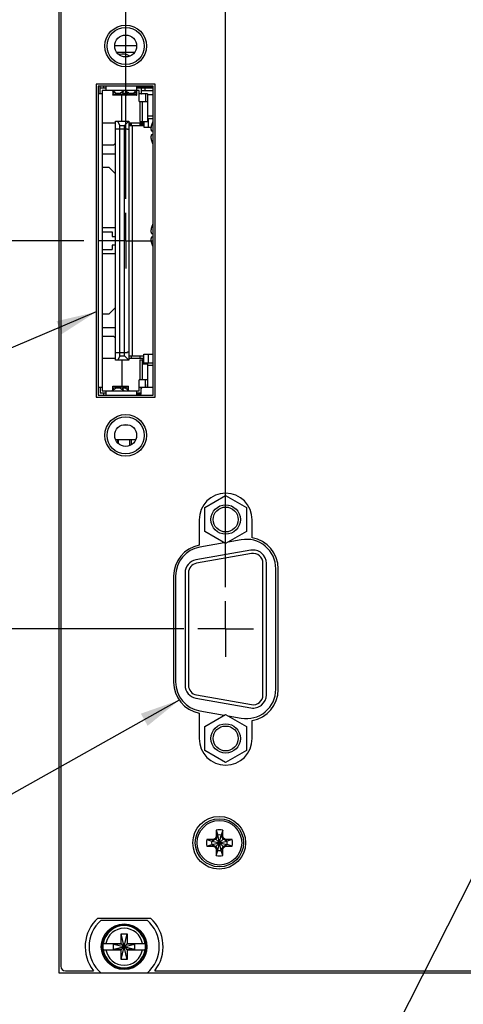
# Model space of a CAD drawing. Header units: inches. Extents: x 0.2 to 16.8, y 0.1 to 10.8.
# Tile 3 of 22: x 6 to 8, y 2.8 to 7.3. Entities that reach past the tile are written whole.
import ezdxf

# ---------------------------------------------------------------- set-up
doc = ezdxf.new("R2010")
doc.units = ezdxf.units.IN
doc.header["$LTSCALE"] = 0.935
doc.header["$MEASUREMENT"] = 0
doc.linetypes.add('CENTER', pattern=[0.6, 0.375, -0.075, 0.075, -0.075])
doc.layers.get('0').update_dxf_attribs({"linetype": 'CONTINUOUS'})
for name, color, linetype in [('DEFAULT_1', 7, 'CENTER'), ('DETAIL', 7, 'CONTINUOUS'), ('DIMENSIONS', 7, 'CONTINUOUS')]:
    doc.layers.add(name, color=color, linetype=linetype)
doc.styles.get("Standard").update_dxf_attribs({"font": 'txt', "width": 0.8})
doc.dimstyles.new('DIMSTYLE_1', dxfattribs={"dimtxt": 0.125, "dimasz": 0.18, "dimexe": 0.18, "dimexo": 0.0625, "dimgap": 0.09, "dimtad": 0, "dimtih": 1, "dimtoh": 1, "dimdec": 3, "dimzin": 4, "dimdsep": 46, "dimtxsty": 'STANDARD', "dimblk": '_FILLED', "dimblk1": '_FILLED', "dimblk2": '_FILLED', "dimcen": 0.09, "dimadec": 0, "dimazin": 0, "dimtp": 0.01, "dimtm": 0.01, "dimtfac": 1, "dimtdec": 3, "dimtofl": 0, "dimtmove": 0, "dimatfit": 3, "dimldrblk": '_FILLED', "dimfxl": 1, "dimtolj": 1, "dimtzin": 4, "dimarcsym": 0})

# ---------------------------------------------------------------- blocks, each defined once
blk = doc.blocks.new('*D4')
at = {"layer": 'DIMENSIONS', "color": 2, "linetype": 'CONTINUOUS'}
blk.add_line((6.9186, 4.7041), (6.9186, 8.7257), dxfattribs=at)
at = {"layer": 'DIMENSIONS', "color": 2, "linetype": 'CONTINUOUS', "width": 0.8}
for s, p in [(']', (6.9811, 10.0132)), ('49.38', (6.9811, 9.5132)), ('[', (6.9811, 9.4132)), ('1.944', (6.9811, 8.7882))]:
    blk.add_text(s, height=0.125, rotation=90, dxfattribs=at).set_placement(p)
blk = doc.blocks.new('_FILLED')
at = {"color": 0, "linetype": 'BYBLOCK'}
blk.add_solid([(0, 0), (-1, 0.174), (-1, -0.174)], dxfattribs=at)
blk = doc.blocks.new('*D5')
at = {"layer": 'DIMENSIONS', "color": 2, "linetype": 'CONTINUOUS'}
blk.add_line((6.4696, 6.4491), (6.4696, 8.7257), dxfattribs=at)
at = {"layer": 'DIMENSIONS', "color": 2, "linetype": 'CONTINUOUS', "width": 0.8}
for s, p in [(']', (6.5321, 10.0132)), ('60.78', (6.5321, 9.5132)), ('[', (6.5321, 9.4132)), ('2.393', (6.5321, 8.7882))]:
    blk.add_text(s, height=0.125, rotation=90, dxfattribs=at).set_placement(p)
blk = doc.blocks.new('*D6')
at = {"layer": 'DIMENSIONS', "color": 2, "linetype": 'CONTINUOUS'}
for p, q in [((7.8186, 8.6494), (7.8186, 8.7257)), ((8.1656, 8.4804), (7.8186, 8.6494)), ((8.1656, 6.9981), (8.1656, 8.4804))]:
    blk.add_line(p, q, dxfattribs=at)
at = {"layer": 'DIMENSIONS', "color": 2, "linetype": 'CONTINUOUS', "width": 0.8}
for s, p in [(']', (7.8811, 9.9132)), ('17.71', (7.8811, 9.4132)), ('[', (7.8811, 9.3132)), ('.697', (7.8811, 8.7882))]:
    blk.add_text(s, height=0.125, rotation=90, dxfattribs=at).set_placement(p)
blk = doc.blocks.new('*D10')
at = {"layer": 'DIMENSIONS', "color": 2, "linetype": 'CONTINUOUS'}
blk.add_line((6.731, 4.5165), (5.1279, 4.5165), dxfattribs=at)
at = {"layer": 'DIMENSIONS', "color": 2, "linetype": 'CONTINUOUS', "width": 0.8}
for s, p in [('1.422', (3.7404, 4.454)), ('[', (4.3654, 4.454)), ('36.11', (4.4654, 4.454)), (']', (4.9654, 4.454))]:
    blk.add_text(s, height=0.125, dxfattribs=at).set_placement(p)
blk = doc.blocks.new('*D11')
at = {"layer": 'DIMENSIONS', "color": 2, "linetype": 'CONTINUOUS'}
blk.add_line((6.282, 6.2615), (5.1279, 6.2615), dxfattribs=at)
at = {"layer": 'DIMENSIONS', "color": 2, "linetype": 'CONTINUOUS', "width": 0.8}
for s, p in [('[', (4.3654, 6.199)), (']', (4.9654, 6.199)), ('3.167', (3.7404, 6.199)), ('80.43', (4.4654, 6.199))]:
    blk.add_text(s, height=0.125, dxfattribs=at).set_placement(p)

msp = doc.modelspace()

# ---------------------------------------------------------------- linework, layer by layer
at = {"color": 7, "linetype": 'CONTINUOUS'}
for p, q in [((6.1686, 8.0377), (6.1686, 2.9707)), ((6.1786, 8.0077), (6.1786, 3.0007)), ((6.4207, 7.1391), (6.5186, 7.1391)), ((6.429, 7.1091), (6.5103, 7.1091)), ((6.4788, 7.0882), (6.4605, 7.0882)), ((6.3366, 6.9657), (6.3366, 5.5577)), ((6.6026, 6.9657), (6.3366, 6.9657)), ((6.3466, 6.9555), (6.3466, 5.5675)), ((6.5926, 6.9555), (6.3466, 6.9555)), ((6.3542, 6.9209), (6.3542, 6.9555)), ((6.372, 6.9465), (6.372, 6.9555)), ((6.3798, 6.9555), (6.3798, 6.9367)), ((6.5176, 6.9555), (6.5176, 6.9367)), ((6.5926, 6.9504), (6.5176, 6.9504)), ((6.5393, 6.9485), (6.5393, 6.9209)), ((6.5926, 5.5675), (6.5926, 6.9555)), ((6.6026, 5.5577), (6.6026, 6.9657)), ((6.3641, 6.9209), (6.3466, 6.9209)), ((6.3798, 6.9465), (6.3542, 6.9465)), ((6.3641, 6.9367), (6.3641, 5.5863)), ((6.5294, 6.9367), (6.3641, 6.9367)), ((6.4231, 6.9255), (6.4093, 6.9366)), ((6.4113, 6.935), (6.4113, 6.915)), ((6.5196, 6.915), (6.4113, 6.915)), ((6.4196, 6.9283), (6.4165, 6.927)), ((6.4231, 6.921), (6.4165, 6.9181)), ((6.4165, 6.9181), (6.4534, 6.9181)), ((6.4231, 6.9255), (6.4231, 6.921)), ((6.4231, 6.9248), (6.4468, 6.9248)), ((6.4468, 6.9255), (6.4607, 6.9366)), ((6.4468, 6.921), (6.4468, 6.9255)), ((6.4534, 6.9181), (6.4468, 6.921)), ((6.4534, 6.927), (6.4503, 6.9283)), ((6.4527, 6.7992), (6.4527, 6.915)), ((6.4586, 6.915), (6.4586, 6.935)), ((6.4586, 6.9248), (6.4704, 6.9248)), ((6.4586, 6.9181), (6.4724, 6.9181)), ((6.4842, 6.9255), (6.4647, 6.9366)), ((6.4704, 6.9255), (6.4716, 6.9264)), ((6.4704, 6.921), (6.4704, 6.9255)), ((6.4724, 6.9202), (6.4704, 6.921)), ((6.4724, 6.9323), (6.4724, 6.915)), ((6.4775, 6.927), (6.4798, 6.928)), ((6.4775, 6.9235), (6.4775, 6.927)), ((6.4775, 6.9181), (6.4775, 6.9235)), ((6.4842, 6.921), (6.4775, 6.9181)), ((6.4775, 6.9181), (6.5144, 6.9181)), ((6.4842, 6.9255), (6.4842, 6.921)), ((6.4842, 6.9248), (6.5078, 6.9248)), ((6.5078, 6.9255), (6.5161, 6.9366)), ((6.5078, 6.921), (6.5078, 6.9255)), ((6.5144, 6.9181), (6.5078, 6.921)), ((6.5103, 6.9288), (6.5144, 6.927)), ((6.5144, 6.927), (6.5144, 6.9181)), ((6.5196, 6.9357), (6.5161, 6.9357)), ((6.5926, 6.9465), (6.5176, 6.9465)), ((6.5196, 6.915), (6.5196, 6.9357)), ((6.5294, 6.8874), (6.5294, 6.9367)), ((6.5668, 6.9209), (6.5294, 6.9209)), ((6.5393, 6.9367), (6.5926, 6.9367)), ((6.557, 6.9367), (6.557, 6.9465)), ((6.559, 6.9209), (6.559, 6.8874)), ((6.5668, 6.9209), (6.5668, 6.8874)), ((6.5668, 6.9189), (6.5926, 6.9189)), ((6.5688, 6.7969), (6.5688, 6.9189)), ((6.5294, 6.8874), (6.5688, 6.8874)), ((6.5334, 6.8874), (6.5334, 6.7969)), ((6.5432, 6.8874), (6.5432, 6.7969)), ((6.5668, 6.8993), (6.5688, 6.8993)), ((6.5926, 6.8215), (6.5688, 6.8215)), ((6.4241, 6.79), (6.3641, 6.79)), ((6.4241, 5.7244), (6.4241, 6.7992)), ((6.4241, 6.7992), (6.4844, 6.7992)), ((6.4438, 6.7795), (6.435, 6.7992)), ((6.4438, 5.7441), (6.4438, 6.7795)), ((6.4438, 6.7795), (6.4647, 6.7795)), ((6.4844, 6.7992), (6.4647, 6.7795)), ((6.4647, 5.7441), (6.4647, 6.7795)), ((6.4844, 6.7992), (6.4844, 5.7244)), ((6.4844, 6.791), (6.5511, 6.791)), ((6.5511, 6.79), (6.4844, 6.79)), ((6.4952, 6.7843), (6.4844, 6.7843)), ((6.4844, 6.7795), (6.5511, 6.7795)), ((6.4952, 6.7795), (6.4952, 6.79)), ((6.5001, 5.7441), (6.5001, 6.7795)), ((6.5334, 6.7969), (6.5688, 6.7969)), ((6.5346, 6.7795), (6.5346, 6.79)), ((6.5511, 6.7843), (6.5346, 6.7843)), ((6.5481, 6.79), (6.5481, 6.7969)), ((6.5511, 6.7969), (6.5511, 6.7716)), ((6.5511, 6.7716), (6.5834, 6.7716)), ((6.5688, 6.811), (6.5926, 6.811)), ((6.5708, 6.811), (6.5708, 6.7716)), ((6.4241, 6.7645), (6.4773, 6.7645)), ((6.4773, 6.7618), (6.4773, 6.7645)), ((6.4844, 6.7618), (6.4773, 6.7618)), ((6.5855, 6.7546), (6.5922, 6.7546)), ((6.5922, 6.7376), (6.5855, 6.7376)), ((6.4153, 6.6906), (6.3641, 6.6906)), ((6.4241, 6.6994), (6.4153, 6.6906)), ((6.3641, 6.6512), (6.4241, 6.6512)), ((6.3641, 6.5922), (6.3936, 6.5922)), ((6.3936, 6.5922), (6.4241, 6.5617)), ((6.3641, 6.3205), (6.4241, 6.3205)), ((6.3641, 6.3008), (6.4094, 6.3008)), ((6.4094, 6.3008), (6.4094, 6.2811)), ((6.5855, 6.2946), (6.5922, 6.2946)), ((6.4094, 6.2811), (6.4241, 6.2811)), ((6.4094, 6.2418), (6.4094, 6.2221)), ((6.4241, 6.2418), (6.4094, 6.2418)), ((6.5922, 6.2776), (6.5855, 6.2776)), ((6.3641, 6.2221), (6.4094, 6.2221)), ((6.4241, 6.2024), (6.3641, 6.2024)), ((6.3936, 5.9307), (6.3641, 5.9307)), ((6.4241, 5.9613), (6.3936, 5.9307)), ((6.3641, 5.8717), (6.4241, 5.8717)), ((6.3641, 5.8323), (6.4153, 5.8323)), ((6.4153, 5.8323), (6.4241, 5.8235)), ((6.4241, 5.759), (6.4773, 5.759)), ((6.4773, 5.759), (6.4773, 5.7618)), ((6.4773, 5.7618), (6.4844, 5.7618)), ((6.3641, 5.7329), (6.4241, 5.7329)), ((6.4844, 5.7244), (6.4241, 5.7244)), ((6.4438, 5.7441), (6.435, 5.7244)), ((6.4438, 5.7441), (6.4647, 5.7441)), ((6.4527, 5.7244), (6.4527, 5.6079)), ((6.4647, 5.7441), (6.4844, 5.7244)), ((6.4844, 5.7441), (6.5511, 5.7441)), ((6.4844, 5.7329), (6.5511, 5.7329)), ((6.5511, 5.7319), (6.4844, 5.7319)), ((6.4952, 5.7329), (6.4952, 5.7441)), ((6.5334, 5.726), (6.5334, 5.6355)), ((6.5334, 5.726), (6.5432, 5.726)), ((6.5346, 5.7329), (6.5346, 5.7441)), ((6.5432, 5.726), (6.5432, 5.6355)), ((6.5432, 5.7083), (6.5688, 5.7083)), ((6.5481, 5.7083), (6.5481, 5.7329)), ((6.5511, 5.7126), (6.5511, 5.7519)), ((6.5511, 5.7519), (6.5926, 5.7519)), ((6.5511, 5.7126), (6.5926, 5.7126)), ((6.5688, 5.604), (6.5688, 5.7083)), ((6.5708, 5.7519), (6.5708, 5.7126)), ((6.5926, 5.7014), (6.5688, 5.7014)), ((6.5294, 5.5863), (6.5294, 5.6355)), ((6.5668, 5.6355), (6.5294, 5.6355)), ((6.559, 5.602), (6.559, 5.6355)), ((6.5668, 5.6355), (6.5668, 5.602)), ((6.5688, 5.6237), (6.5668, 5.6237)), ((6.3641, 5.602), (6.3466, 5.602)), ((6.3542, 5.602), (6.3542, 5.5764)), ((6.3798, 5.5764), (6.3542, 5.5764)), ((6.3641, 5.5863), (6.5294, 5.5863)), ((6.372, 5.5675), (6.372, 5.5764)), ((6.3798, 5.5863), (6.3798, 5.5675)), ((6.4231, 5.5974), (6.4093, 5.5863)), ((6.4113, 5.5879), (6.4113, 5.6079)), ((6.4113, 5.6079), (6.4822, 5.6079)), ((6.4165, 5.6048), (6.4231, 5.6019)), ((6.4534, 5.6048), (6.4165, 5.6048)), ((6.4196, 5.5946), (6.4165, 5.5959)), ((6.4231, 5.6019), (6.4231, 5.5974)), ((6.4468, 5.5981), (6.4231, 5.5981)), ((6.4468, 5.6019), (6.4534, 5.6048)), ((6.4468, 5.5974), (6.4468, 5.6019)), ((6.4606, 5.5863), (6.4468, 5.5974)), ((6.4534, 5.5959), (6.4503, 5.5946)), ((6.4586, 5.5879), (6.4586, 5.6079)), ((6.477, 5.6048), (6.4586, 5.6048)), ((6.4704, 5.5981), (6.4586, 5.5981)), ((6.4704, 5.6019), (6.477, 5.6048)), ((6.4704, 5.5974), (6.4704, 5.6019)), ((6.4843, 5.5863), (6.4704, 5.5974)), ((6.477, 5.5959), (6.474, 5.5946)), ((6.4822, 5.5879), (6.4822, 5.6079)), ((6.5176, 5.5863), (6.5176, 5.5675)), ((6.5393, 5.5764), (6.5176, 5.5764)), ((6.5668, 5.602), (6.5294, 5.602)), ((6.5346, 5.5725), (6.5346, 5.5764)), ((6.5393, 5.5744), (6.5393, 5.602)), ((6.5675, 5.6158), (6.5668, 5.6158)), ((6.5668, 5.604), (6.5926, 5.604)), ((6.5675, 5.604), (6.5675, 5.6158)), ((6.3366, 5.5577), (6.6026, 5.5577)), ((6.3466, 5.5675), (6.5926, 5.5675)), ((6.5389, 5.5725), (6.5176, 5.5725)), ((6.4599, 5.4347), (6.4794, 5.4347)), ((6.4239, 5.3686), (6.5154, 5.3686)), ((6.435, 5.3519), (6.435, 5.3686)), ((6.4369, 5.3499), (6.4369, 5.3686)), ((6.4889, 5.3414), (6.4889, 5.3686)), ((6.4952, 5.3446), (6.4952, 5.3686)), ((6.8251, 5.0625), (6.9186, 5.1165)), ((6.9186, 5.1165), (7.0121, 5.0625)), ((6.8251, 4.9546), (6.8251, 5.0625)), ((7.0121, 5.0625), (7.0121, 4.9546)), ((6.7996, 5.0077), (6.7996, 4.8932)), ((7.0376, 4.9267), (7.0376, 5.0077)), ((6.9186, 4.9006), (6.8251, 4.9546)), ((7.0121, 4.9546), (6.9186, 4.9006)), ((6.9887, 4.9175), (6.9301, 4.9072)), ((7.032, 4.8701), (6.785, 4.8266)), ((6.9125, 4.9041), (6.8027, 4.8847)), ((7.0346, 4.8554), (6.7876, 4.8118)), ((7.0863, 4.22), (7.0863, 4.812)), ((7.1013, 4.22), (7.1013, 4.812)), ((7.1436, 4.2455), (7.1436, 4.7875)), ((7.1546, 4.2445), (7.1546, 4.787)), ((6.6846, 4.7538), (6.6846, 4.2776)), ((6.6936, 4.7547), (6.6936, 4.2783)), ((6.7363, 4.7685), (6.7363, 4.2636)), ((6.7513, 4.7685), (6.7513, 4.2636)), ((6.785, 4.2055), (7.032, 4.1619)), ((6.7876, 4.2203), (7.0346, 4.1767)), ((6.7996, 4.1382), (6.7996, 4.0237)), ((6.8027, 4.1483), (6.9125, 4.129)), ((6.8251, 4.0785), (6.9186, 4.1325)), ((6.9186, 4.1325), (7.0121, 4.0785)), ((6.9301, 4.1259), (6.9887, 4.1155)), ((6.8251, 3.9706), (6.8251, 4.0785)), ((7.0121, 4.0785), (7.0121, 3.9706)), ((7.0376, 4.0237), (7.0376, 4.1047)), ((6.9186, 3.9166), (6.8251, 3.9706)), ((7.0121, 3.9706), (6.9186, 3.9166)), ((6.8834, 3.5886), (6.874, 3.5724)), ((6.8761, 3.6124), (6.8834, 3.59)), ((6.8761, 3.6124), (6.8761, 3.5832)), ((6.8761, 3.5832), (6.8834, 3.5886)), ((6.8979, 3.5214), (6.8834, 3.59)), ((6.8834, 3.59), (6.8834, 3.5886)), ((6.8834, 3.5214), (6.8979, 3.59)), ((6.8979, 3.5229), (6.8834, 3.5886)), ((6.8834, 3.5229), (6.8979, 3.5886)), ((6.9052, 3.6124), (6.8979, 3.59)), ((6.8979, 3.5886), (6.8979, 3.59)), ((6.9052, 3.5832), (6.8979, 3.5886)), ((6.9073, 3.5724), (6.8979, 3.5886)), ((6.9052, 3.5832), (6.9052, 3.6124)), ((6.8632, 3.5703), (6.834, 3.5703)), ((6.834, 3.5703), (6.8563, 3.563)), ((6.834, 3.5412), (6.8563, 3.5484)), ((6.834, 3.5412), (6.8632, 3.5412)), ((6.8578, 3.563), (6.8563, 3.563)), ((6.8563, 3.563), (6.925, 3.5484)), ((6.8563, 3.5484), (6.925, 3.563)), ((6.8563, 3.5484), (6.8578, 3.5484)), ((6.874, 3.5724), (6.8578, 3.563)), ((6.8632, 3.5703), (6.8578, 3.563)), ((6.8578, 3.563), (6.9235, 3.5484)), ((6.8578, 3.5484), (6.9235, 3.563)), ((6.8578, 3.5484), (6.874, 3.5391)), ((6.8632, 3.5412), (6.8578, 3.5484)), ((6.8714, 3.575), (6.8632, 3.5703)), ((6.8632, 3.5412), (6.8714, 3.5364)), ((6.8761, 3.5832), (6.8714, 3.575)), ((6.8714, 3.575), (6.9099, 3.5364)), ((6.8714, 3.5364), (6.9099, 3.575)), ((6.9099, 3.575), (6.9052, 3.5832)), ((6.9235, 3.563), (6.9073, 3.5724)), ((6.9073, 3.5391), (6.9235, 3.5484)), ((6.9181, 3.5703), (6.9099, 3.575)), ((6.9099, 3.5364), (6.9181, 3.5412)), ((6.9473, 3.5703), (6.9181, 3.5703)), ((6.9181, 3.5703), (6.9235, 3.563)), ((6.9181, 3.5412), (6.9235, 3.5484)), ((6.9181, 3.5412), (6.9473, 3.5412)), ((6.925, 3.563), (6.9235, 3.563)), ((6.9235, 3.5484), (6.925, 3.5484)), ((6.9473, 3.5703), (6.925, 3.563)), ((6.9473, 3.5412), (6.925, 3.5484)), ((6.8714, 3.5364), (6.8761, 3.5282)), ((6.874, 3.5391), (6.8834, 3.5229)), ((6.8761, 3.5282), (6.8834, 3.5229)), ((6.8761, 3.5282), (6.8761, 3.4991)), ((6.8761, 3.4991), (6.8834, 3.5214)), ((6.8834, 3.5229), (6.8834, 3.5214)), ((6.8979, 3.5229), (6.9073, 3.5391)), ((6.9052, 3.5282), (6.8979, 3.5229)), ((6.8979, 3.5214), (6.8979, 3.5229)), ((6.9052, 3.4991), (6.8979, 3.5214)), ((6.9052, 3.5282), (6.9099, 3.5364)), ((6.9052, 3.4991), (6.9052, 3.5282)), ((6.3441, 3.2175), (6.5811, 3.2175)), ((6.3589, 3.2072), (6.5664, 3.2072)), ((6.4489, 3.1458), (6.4764, 3.1458)), ((6.4764, 3.0316), (6.4489, 3.1458)), ((6.4489, 3.1025), (6.4489, 3.1458)), ((6.4489, 3.0316), (6.4764, 3.1458)), ((6.4764, 3.1458), (6.4764, 3.1025)), ((6.368, 3.1025), (6.4509, 3.1025)), ((6.4141, 3.1004), (6.5112, 3.077)), ((6.4509, 3.1004), (6.4141, 3.1004)), ((6.4141, 3.077), (6.5112, 3.1004)), ((6.4141, 3.077), (6.4141, 3.1004)), ((6.4509, 3.1025), (6.4509, 3.1004)), ((6.4509, 3.1004), (6.4744, 3.077)), ((6.4509, 3.077), (6.4744, 3.1004)), ((6.4744, 3.1025), (6.5573, 3.1025)), ((6.4744, 3.1025), (6.4744, 3.1004)), ((6.5112, 3.1004), (6.4744, 3.1004)), ((6.5112, 3.077), (6.5112, 3.1004)), ((6.368, 3.075), (6.4509, 3.075)), ((6.4141, 3.077), (6.4509, 3.077)), ((6.4489, 3.0316), (6.4489, 3.075)), ((6.4509, 3.075), (6.4509, 3.077)), ((6.4744, 3.077), (6.5112, 3.077)), ((6.4744, 3.075), (6.4744, 3.077)), ((6.4744, 3.075), (6.5573, 3.075)), ((6.4764, 3.075), (6.4764, 3.0316)), ((6.4764, 3.0316), (6.4489, 3.0316)), ((6.1686, 2.9707), (6.3589, 2.9707)), ((6.1986, 2.9807), (6.325, 2.9807)), ((6.5664, 2.9702), (6.3589, 2.9702)), ((6.5664, 2.9707), (8.5686, 2.9707)), ((6.6003, 2.9807), (8.5576, 2.9807))]:
    msp.add_line(p, q, dxfattribs=at)
for centre, radius in [((6.4696, 7.1367), 0.0935), ((6.4696, 7.1365), 0.0835), ((6.4696, 7.1365), 0.0492), ((6.4696, 5.3867), 0.0935), ((6.4696, 5.3865), 0.0835), ((6.4696, 5.3865), 0.0492), ((6.9186, 5.0085), 0.066), ((6.9186, 5.0085), 0.056), ((6.9186, 4.0245), 0.066), ((6.9186, 4.0245), 0.056), ((6.8896, 3.5557), 0.1185), ((6.8906, 3.5557), 0.1083), ((6.8906, 3.5557), 0.1), ((6.4626, 3.0887), 0.1025), ((6.4626, 3.0887), 0.098)]:
    msp.add_circle(centre, radius, dxfattribs=at)
for centre, radius, start, end in [((6.4537, 7.0311), 0.0689, 60.4271, 102.2278), ((6.5314, 6.9485), 0.00787, 0, 14.9217), ((6.5472, 6.9268), 0.00787, 202.6838, 229.3836), ((6.6939, 6.7461), 0.114, 153.2508, 162.1171), ((6.6939, 6.7461), 0.114, 197.8829, 206.7492), ((6.6939, 6.2861), 0.114, 153.2508, 162.1171), ((6.6939, 6.2861), 0.114, 197.8829, 206.7492), ((6.5472, 5.5961), 0.00787, 135, 180), ((6.5314, 5.5744), 0.00787, 297.2354, 360), ((6.9186, 5.0077), 0.119, 0, 180), ((7.0116, 4.7875), 0.132, 0, 100), ((7.0126, 4.787), 0.142, 0, 79.8599), ((6.8266, 4.7538), 0.142, 100.961, 180), ((6.8256, 4.7547), 0.132, 100, 180), ((7.0423, 4.812), 0.059, 0, 100), ((6.7953, 4.7685), 0.059, 100, 180), ((7.0423, 4.812), 0.044, 0, 100), ((6.7953, 4.7685), 0.044, 100, 180), ((6.8266, 4.2776), 0.142, 180, 259.039), ((6.8256, 4.2783), 0.132, 180, 260), ((6.7953, 4.2636), 0.059, 180, 260), ((6.7953, 4.2636), 0.044, 180, 260), ((7.0116, 4.2455), 0.132, 260, 360), ((7.0423, 4.22), 0.059, 260, 360), ((7.0423, 4.22), 0.044, 260, 360), ((7.0126, 4.2445), 0.142, 280.1401, 360), ((6.9186, 4.0237), 0.119, 180, 360), ((6.8906, 3.5557), 0.0585, 75.5723, 104.4277), ((6.8906, 3.5557), 0.0351, 78.0164, 101.9836), ((6.8906, 3.5557), 0.0585, 165.5723, 194.4277), ((6.8906, 3.5557), 0.0351, 168.0164, 191.9836), ((6.8906, 3.5557), 0.0351, 348.0164, 11.9836), ((6.8906, 3.5557), 0.0585, 345.5723, 14.4277), ((6.8906, 3.5557), 0.0585, 255.5723, 284.4277), ((6.8906, 3.5557), 0.0351, 258.0164, 281.9836), ((6.4626, 3.0887), 0.175, 132.6208, 218.1078), ((6.4626, 3.0887), 0.1575, 131.203, 228.797), ((6.4626, 3.0887), 0.1575, 311.203, 48.797), ((6.4626, 3.0887), 0.175, 321.8922, 47.3792), ((6.4626, 3.0887), 0.0947, 8.3637, 171.6363), ((6.4626, 3.0887), 0.0832, 9.5336, 170.4664), ((6.4626, 3.0887), 0.0956, 171.7166, 188.2834), ((6.4626, 3.0887), 0.0956, 351.7166, 8.2834), ((6.4626, 3.0887), 0.0947, 188.3637, 351.6363), ((6.4626, 3.0887), 0.0832, 189.5336, 350.4664), ((6.1986, 3.0007), 0.02, 180, 270)]:
    msp.add_arc(centre, radius, start, end, dxfattribs=at)
for points, knots in [([(6.4165, 6.927), (6.4159, 6.9268), (6.4148, 6.9263), (6.4131, 6.9257), (6.4119, 6.9254), (6.4113, 6.9253)], [0, 0, 0, 0, 0.345502, 0.678667, 1, 1, 1, 1]), ([(6.4113, 6.9163), (6.4119, 6.9164), (6.4131, 6.9168), (6.4148, 6.9174), (6.4159, 6.9179), (6.4165, 6.9181)], [0, 0, 0, 0, 0.325753, 0.659023, 1, 1, 1, 1]), ([(6.4569, 6.9257), (6.4563, 6.9259), (6.4551, 6.9263), (6.454, 6.9268), (6.4534, 6.927)], [0, 0, 0, 0, 0.49091, 1, 1, 1, 1]), ([(6.4586, 6.9163), (6.458, 6.9164), (6.4568, 6.9168), (6.4551, 6.9174), (6.454, 6.9179), (6.4534, 6.9181)], [0, 0, 0, 0, 0.327272, 0.660559, 1, 1, 1, 1]), ([(6.4758, 6.9264), (6.4752, 6.9262), (6.4741, 6.9259), (6.4729, 6.9256), (6.4724, 6.9255)], [0, 0, 0, 0, 0.504111, 1, 1, 1, 1]), ([(6.4724, 6.916), (6.4729, 6.9161), (6.4741, 6.9165), (6.4758, 6.9173), (6.477, 6.9178), (6.4775, 6.9181)], [0, 0, 0, 0, 0.32394, 0.657379, 1, 1, 1, 1]), ([(6.5144, 6.9181), (6.515, 6.9178), (6.5161, 6.9173), (6.5179, 6.9165), (6.519, 6.9161), (6.5196, 6.916)], [0, 0, 0, 0, 0.342629, 0.676065, 1, 1, 1, 1]), ([(6.5179, 6.9259), (6.5173, 6.9261), (6.5165, 6.9263), (6.5157, 6.9266), (6.5155, 6.9266)], [0, 0, 0, 0, 0.727148, 1, 1, 1, 1]), ([(6.5826, 6.7643), (6.5827, 6.7637), (6.5829, 6.7624), (6.5833, 6.7605), (6.5838, 6.7586), (6.5846, 6.7566), (6.5851, 6.7553), (6.5855, 6.7546)], [0, 0, 0, 0, 0.184126, 0.372427, 0.567782, 0.774697, 1, 1, 1, 1]), ([(6.5855, 6.7376), (6.5851, 6.7369), (6.5846, 6.7356), (6.5838, 6.7336), (6.5833, 6.7316), (6.5829, 6.7298), (6.5827, 6.7285), (6.5826, 6.7279)], [0, 0, 0, 0, 0.225303, 0.432218, 0.627573, 0.815874, 1, 1, 1, 1]), ([(6.5826, 6.7279), (6.5827, 6.7267), (6.5829, 6.7245), (6.5833, 6.7211), (6.5839, 6.7178), (6.5846, 6.7145), (6.5852, 6.7122), (6.5855, 6.7111)], [0, 0, 0, 0, 0.201882, 0.398675, 0.594061, 0.792838, 1, 1, 1, 1]), ([(6.5826, 6.3043), (6.5827, 6.3037), (6.5829, 6.3024), (6.5833, 6.3005), (6.5838, 6.2986), (6.5846, 6.2966), (6.5851, 6.2953), (6.5855, 6.2946)], [0, 0, 0, 0, 0.184126, 0.372427, 0.567782, 0.774697, 1, 1, 1, 1]), ([(6.5855, 6.2776), (6.5851, 6.2769), (6.5846, 6.2756), (6.5838, 6.2736), (6.5833, 6.2716), (6.5829, 6.2698), (6.5827, 6.2685), (6.5826, 6.2679)], [0, 0, 0, 0, 0.225303, 0.432218, 0.627573, 0.815874, 1, 1, 1, 1]), ([(6.5826, 6.2679), (6.5827, 6.2667), (6.5829, 6.2645), (6.5833, 6.2611), (6.5839, 6.2578), (6.5846, 6.2545), (6.5852, 6.2522), (6.5855, 6.2511)], [0, 0, 0, 0, 0.201882, 0.398675, 0.594061, 0.792838, 1, 1, 1, 1]), ([(6.4113, 5.6066), (6.4119, 5.6065), (6.4131, 5.6061), (6.4148, 5.6055), (6.4159, 5.605), (6.4165, 5.6048)], [0, 0, 0, 0, 0.327272, 0.660559, 1, 1, 1, 1]), ([(6.413, 5.5972), (6.4136, 5.597), (6.4148, 5.5966), (6.4159, 5.5962), (6.4165, 5.5959)], [0, 0, 0, 0, 0.49091, 1, 1, 1, 1]), ([(6.4586, 5.6066), (6.458, 5.6065), (6.4568, 5.6061), (6.4551, 5.6055), (6.454, 5.605), (6.4534, 5.6048)], [0, 0, 0, 0, 0.325762, 0.659031, 1, 1, 1, 1]), ([(6.4534, 5.5959), (6.454, 5.5962), (6.4551, 5.5966), (6.4569, 5.5972), (6.458, 5.5975), (6.4586, 5.5976)], [0, 0, 0, 0, 0.345502, 0.678667, 1, 1, 1, 1]), ([(6.4822, 5.6066), (6.4816, 5.6065), (6.4805, 5.6061), (6.4787, 5.6055), (6.4776, 5.605), (6.477, 5.6048)], [0, 0, 0, 0, 0.325753, 0.659023, 1, 1, 1, 1]), ([(6.477, 5.5959), (6.4776, 5.5962), (6.4787, 5.5966), (6.4805, 5.5972), (6.4816, 5.5975), (6.4822, 5.5976)], [0, 0, 0, 0, 0.345502, 0.678667, 1, 1, 1, 1])]:
    msp.add_open_spline(points, degree=3, knots=knots, dxfattribs=at)
for points in [[(6.4586, 6.9253), (6.458, 6.9254), (6.4574, 6.9256), (6.4569, 6.9257)], [(6.4775, 6.927), (6.477, 6.9268), (6.4764, 6.9266), (6.4758, 6.9264)], [(6.5155, 6.9266), (6.5151, 6.9267), (6.5148, 6.9269), (6.5144, 6.927)], [(6.5196, 6.9255), (6.519, 6.9256), (6.5184, 6.9258), (6.5179, 6.9259)], [(6.5833, 6.771), (6.5832, 6.7699), (6.583, 6.7688), (6.5829, 6.7677)], [(6.5839, 6.7743), (6.5837, 6.7732), (6.5835, 6.7721), (6.5833, 6.771)], [(6.5846, 6.7777), (6.5843, 6.7766), (6.5841, 6.7754), (6.5839, 6.7743)], [(6.5855, 6.7811), (6.5852, 6.7799), (6.5849, 6.7788), (6.5846, 6.7777)], [(6.5829, 6.7677), (6.5828, 6.7666), (6.5827, 6.7654), (6.5826, 6.7643)], [(6.5829, 6.3077), (6.5828, 6.3066), (6.5827, 6.3054), (6.5826, 6.3043)], [(6.5833, 6.311), (6.5832, 6.3099), (6.583, 6.3088), (6.5829, 6.3077)], [(6.5839, 6.3143), (6.5837, 6.3132), (6.5835, 6.3121), (6.5833, 6.311)], [(6.5846, 6.3177), (6.5843, 6.3166), (6.5841, 6.3154), (6.5839, 6.3143)], [(6.5855, 6.3211), (6.5852, 6.3199), (6.5849, 6.3188), (6.5846, 6.3177)], [(6.4113, 5.5976), (6.4119, 5.5975), (6.4125, 5.5973), (6.413, 5.5972)]]:
    msp.add_open_spline(points, degree=3, dxfattribs=at)
at = {"layer": 'DEFAULT_1', "color": 7, "linetype": 'CENTER'}
for p, q in [((6.4696, 6.2615), (6.4696, 6.3866)), ((6.4696, 6.2615), (6.3445, 6.2615)), ((6.4696, 6.2615), (6.4696, 6.1364)), ((6.4696, 6.2615), (6.5947, 6.2615)), ((6.9186, 4.5165), (6.9186, 4.6416)), ((6.9186, 4.5165), (6.7935, 4.5165)), ((6.9186, 4.5165), (7.0437, 4.5165)), ((6.9186, 4.5165), (6.9186, 4.3914))]:
    msp.add_line(p, q, dxfattribs=at)
at = {"layer": 'DETAIL', "color": 2, "linetype": 'CONTINUOUS'}
for p, q in [((6.3366, 5.9411), (5.0654, 5.4036)), ((6.71, 4.1967), (5.0654, 3.2749)), ((8.3995, 4.1393), (7.3919, 2.1498))]:
    msp.add_line(p, q, dxfattribs=at)
for points in [[(6.183, 5.8422), (6.3366, 5.9411), (6.1587, 5.8998)], [(6.5682, 4.0815), (6.71, 4.1967), (6.5377, 4.136)]]:
    msp.add_solid(points, dxfattribs=at)

# ---------------------------------------------------------------- dimensions: what is measured, and where the dimension line sits
at = {"layer": 'DIMENSIONS', "color": 2, "linetype": 'CONTINUOUS'}
for feature_location, offset, dtype, origin, picture, middle in [((6.4696, 6.4491), (0, 2.2766), 1, (8.8626, 6.3866), '*D5', (6.4696, 9.4507)), ((6.9186, 4.7041), (0, 4.0216), 1, (8.8626, 4.6416), '*D4', (6.9186, 9.4507)), ((8.1655825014, 6.9981323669), (-0.346945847, 1.7276), 0, (8.8626494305, 6.9356323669), '*D6', (7.8186366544, 9.4007323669)), ((6.282, 6.2615), (-1.1541, 0), 0, (6.3445, 3.0948), '*D11', (4.4029, 6.2615)), ((6.731, 4.5165), (-1.6031, 0), 0, (6.7935, 3.0948), '*D10', (4.4029, 4.5165))]:
    dim = msp.add_ordinate_dim(feature_location=feature_location, offset=offset, dtype=dtype, origin=origin, dimstyle='DIMSTYLE_1', dxfattribs=at)
    dim.commit()
    dim.dimension.update_dxf_attribs({"geometry": picture, "text_midpoint": middle})

doc.saveas('drawing.dxf')
